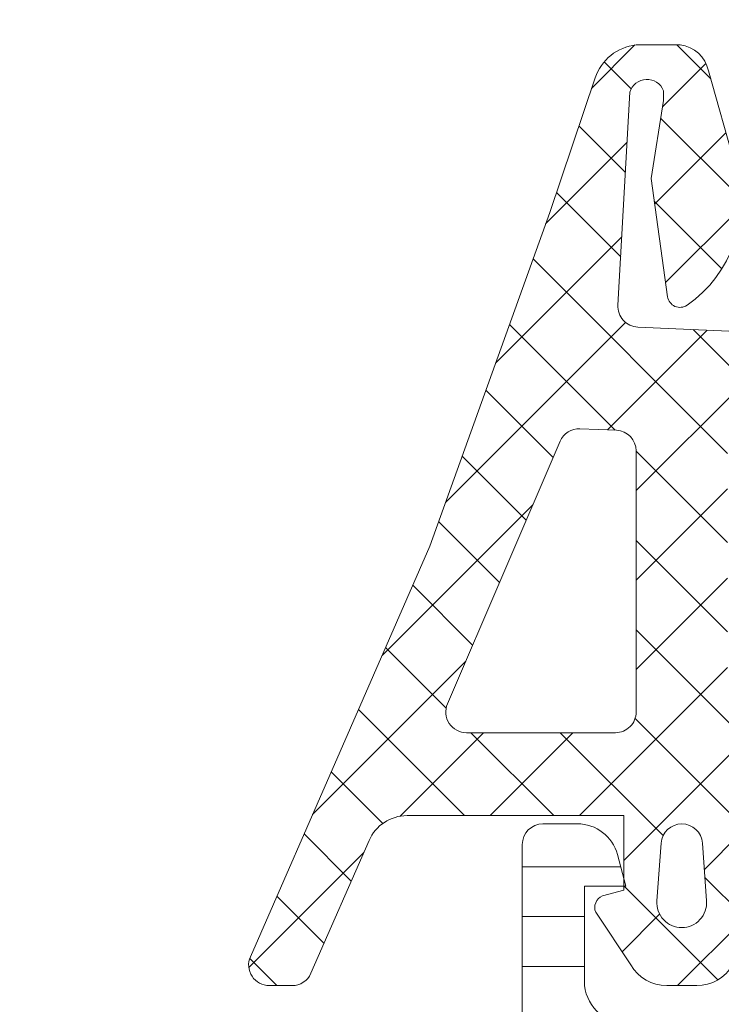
# Model space of a CAD drawing. Header units: millimetres. Extents: x 213386 to 459888, y 74252 to 208052.
# Tile 180 of 256: x 373054 to 373071, y 186068 to 186092. Entities that reach past the tile are written whole.
import ezdxf

# ---------------------------------------------------------------- set-up
doc = ezdxf.new("R2010")
doc.units = ezdxf.units.MM
doc.layers.get('Defpoints').update_dxf_attribs({"color": 255, "lineweight": 0})
doc.layers.add('FASÁDA DETAILNÍ', color=255, linetype='Continuous', lineweight=0)
doc.layers.add('NOVA', color=255, linetype='Continuous', lineweight=0)
doc.styles.add('CS-ROMANS', font='romans.shx', dxfattribs={"width": 0.75, "oblique": 5})
doc.dimstyles.new('A_KÓTA_50', dxfattribs={"dimtxt": 110, "dimasz": 2, "dimexe": 100, "dimexo": 1500, "dimgap": 40, "dimtad": 1, "dimrnd": 1, "dimdsep": 46, "dimtxsty": 'CS-ROMANS', "dimblk": 'KOT_CARA20', "dimcen": 45, "dimse1": 1, "dimse2": 1, "dimclrd": 256, "dimclre": 256, "dimclrt": 256, "dimadec": 0, "dimazin": 0, "dimtfac": 1, "dimtix": 1, "dimtmove": 2, "dimatfit": 3, "dimldrblk": 'OBLIQUE', "dimfxl": 100, "dimtolj": 1, "dimarcsym": 0})
pattern_1 = [(135, (0, 0), (-1.077630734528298, -1.077630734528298), []), (225, (0, 0), (1.077630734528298, -1.077630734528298), [])]

# ---------------------------------------------------------------- blocks, each defined once
blk = doc.blocks.new('A$C29162560')
at = {"layer": 'FASÁDA DETAILNÍ'}
h = blk.add_hatch(dxfattribs=at)
h.set_pattern_fill('ANSI31', color=256, scale=0.468, angle=45, style=0)
h.set_pattern_definition([(90, (0, 0), (-1.4859, 3.33066907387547e-16), [])])
edge = h.paths.add_edge_path(flags=16)
edge.add_line((-902.7296038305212, -15831.84819041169), (-904.0129658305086, -15834.07090041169))
edge.add_ellipse((-902.2812408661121, -15835.0707727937), major_axis=(-1.999654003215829, 0), ratio=1, start_angle=-30.00150144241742, end_angle=29.99995422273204)
edge.add_line((-904.0129928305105, -15836.07059841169), (-903.3608648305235, -15837.2001164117))
edge.add_ellipse((-900.7627846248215, -15835.70011328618), major_axis=(-3.000005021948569, 0), ratio=1, start_angle=30.00001355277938, end_angle=73.99994528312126)
edge.add_line((-901.5897008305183, -15838.58390241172), (-897.9186788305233, -15839.63655041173))
edge.add_ellipse((-897.7808600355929, -15839.15591938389), major_axis=(-0.500000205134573, 0), ratio=1, start_angle=73.99999279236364, end_angle=180.000798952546)
edge.add_line((-897.2808598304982, -15839.15591241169), (-897.2809698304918, -15831.59815941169))
edge.add_ellipse((-897.780969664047, -15831.59816924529), major_axis=(-0.4999998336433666, 0), ratio=1, start_angle=180.0011268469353, end_angle=270.0008212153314)
edge.add_line((-897.780976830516, -15831.09816941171), (-901.430625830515, -15831.0982254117))
edge.add_ellipse((-901.4305863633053, -15832.59822466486), major_axis=(-1.49999925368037, 0), ratio=1, start_angle=270.0015075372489, end_angle=329.9984727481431)
edge = h.paths.add_edge_path(flags=16)
edge.add_line((-895.6809678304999, -15831.5981414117), (-895.6808408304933, -15839.90147141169))
edge.add_ellipse((-895.1808405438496, -15839.90146315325), major_axis=(-0.5000002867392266, 0), ratio=1, start_angle=0.0009463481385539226, end_angle=74.00005606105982)
edge.add_line((-895.3186588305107, -15840.3820944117), (-889.3658968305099, -15842.0890214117))
edge.add_ellipse((-889.2280778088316, -15841.60839068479), major_axis=(-0.4999999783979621, 0), ratio=1, start_angle=73.99995831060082, end_angle=180.0009480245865)
edge.add_line((-888.7280778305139, -15841.60838241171), (-888.7282478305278, -15831.59802841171))
edge.add_ellipse((-889.2282480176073, -15831.59804059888), major_axis=(-0.5000001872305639, 0), ratio=1, start_angle=180.0013965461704, end_angle=270.0008952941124)
edge.add_line((-889.2282558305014, -15831.09804041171), (-895.1809758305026, -15831.0981304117))
edge.add_ellipse((-895.1809675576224, -15831.59813068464), major_axis=(-0.5000002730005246, 0), ratio=1, start_angle=-89.99905199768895, end_angle=0.001229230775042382)
edge = h.paths.add_edge_path(flags=16)
edge.add_line((-881.3639438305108, -15842.14717741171), (-879.5300548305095, -15838.9707874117))
edge.add_ellipse((-882.1281345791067, -15837.47078755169), major_axis=(-3.000002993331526, 0), ratio=1, start_angle=150.0000360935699, end_angle=210.001491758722)
edge.add_line((-879.530094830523, -15835.9707184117), (-881.9105898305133, -15831.8478354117))
edge.add_ellipse((-883.2096081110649, -15832.59787107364), major_axis=(-1.500000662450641, 0), ratio=1, start_angle=210.001558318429, end_angle=270.0015171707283)
edge.add_line((-883.2096478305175, -15831.0978704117), (-886.6282618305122, -15831.09796141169))
edge.add_ellipse((-886.628248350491, -15831.5979608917), major_axis=(-0.4999994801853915, 0), ratio=1, start_angle=-89.99845530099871, end_angle=0.001434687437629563)
edge.add_line((-887.128247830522, -15831.5979734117), (-887.1280668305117, -15841.89728841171))
edge.add_ellipse((-886.128066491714, -15841.8972700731), major_axis=(-1.000000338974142, 0), ratio=1, start_angle=0.001050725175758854, end_angle=90.00152757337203)
edge.add_line((-886.1280398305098, -15842.89727041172), (-882.6629418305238, -15842.89717741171))
edge.add_ellipse((-882.6629820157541, -15841.39717727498), major_axis=(-1.500000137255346, 0), ratio=1, start_angle=90.00153496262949, end_angle=149.9999969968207)
edge = h.paths.add_edge_path()
edge.add_line((-879.5161378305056, -15844.4970454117), (-886.069200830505, -15844.4972674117))
edge.add_arc((-886.0693676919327, -15839.49726971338), 4.999997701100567, 253.9999762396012, 270.00191209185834, ccw=False)
edge.add_line((-887.4475558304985, -15844.3035754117), (-902.3339738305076, -15840.03496441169))
edge.add_arc((-902.4717923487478, -15840.51559476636), 0.4999994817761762, 74.0000020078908, 180.0000739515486)
edge.add_line((-902.971791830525, -15840.51559541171), (-902.971791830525, -15844.3989694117))
edge.add_arc((-903.971791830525, -15844.39898941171), 1.0000000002, -179.9988540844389, 0.0011459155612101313, ccw=False)
edge.add_line((-904.971791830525, -15844.39900941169), (-904.9719798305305, -15839.70067341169))
edge.add_line((-904.9719798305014, -15839.70067341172), (-905.1280318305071, -15839.70067341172))
edge.add_arc((-905.1280324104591, -15839.40067341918), 0.2999999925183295, 201.9738458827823, 270.0001107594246, ccw=False)
edge.add_line((-905.4062388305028, -15839.51292841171), (-906.3794258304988, -15837.10102641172))
edge.add_arc((-906.5648970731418, -15837.17586301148), 0.2000002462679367, 21.97379771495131, 114.1409822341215)
edge.add_line((-906.6466938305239, -15836.99335441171), (-908.2453788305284, -15837.70985441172))
edge.add_arc((-908.5521170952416, -15837.02544865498), 0.7499997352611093, 179.999981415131, 294.14105846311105, ccw=False)
edge.add_line((-909.3021168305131, -15837.0254484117), (-909.3021168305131, -15831.9178994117))
edge.add_arc((-908.702116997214, -15831.91789954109), 0.5999998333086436, 59.85707513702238, 179.9999876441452, ccw=False)
edge.add_line((-908.4008218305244, -15831.3990344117), (-906.2288648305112, -15832.66025041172))
edge.add_arc((-906.0782165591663, -15832.40081776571), 0.3000003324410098, 239.8569693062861, 343.9999309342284)
edge.add_line((-905.7898378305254, -15832.48350941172), (-905.3555708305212, -15830.96903741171))
edge.add_line((-905.3555708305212, -15830.96903741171), (-904.5930228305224, -15829.6482654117))
edge.add_arc((-904.3332156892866, -15829.79826615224), 0.2999999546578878, 87.5366952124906, 149.9998316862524, ccw=False)
edge.add_line((-904.3203218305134, -15829.4985434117), (-880.3306678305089, -15829.4985434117))
edge.add_arc((-880.3107131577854, -15829.79787913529), 0.3000001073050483, 30.000147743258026, 93.81387623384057, ccw=False)
edge.add_line((-880.0509058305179, -15829.64787841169), (-879.2883378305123, -15830.96868441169))
edge.add_line((-879.2883378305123, -15830.96868441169), (-878.8540708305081, -15832.4831554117))
edge.add_arc((-878.565691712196, -15832.40046426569), 0.3000005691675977, 195.9999567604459, 300.1429183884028)
edge.add_line((-878.4150438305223, -15832.65989741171), (-876.2430878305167, -15831.39868141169))
edge.add_arc((-875.9417921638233, -15831.91754682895), 0.6000003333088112, 3.984309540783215e-05, 120.14295234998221, ccw=False)
edge.add_line((-875.3417918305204, -15831.91754641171), (-875.3417918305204, -15841.8211464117))
edge.add_arc((-876.0917918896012, -15841.82114715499), 0.7500000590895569, -114.14102026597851, 5.678219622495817e-05, ccw=False)
edge.add_line((-876.3985298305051, -15842.5055534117), (-877.9972148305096, -15841.78905341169))
edge.add_arc((-878.0790115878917, -15841.97156201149), 0.2000002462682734, 65.85901776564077, 158.026202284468)
edge.add_line((-878.2644828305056, -15841.8967254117), (-879.2379418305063, -15844.3093004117))
edge.add_arc((-879.5161476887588, -15844.19704625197), 0.2999991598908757, 270.0018827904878, 338.0262614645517, ccw=False)
h = blk.add_hatch(dxfattribs=at)
h.set_pattern_fill('ANSI37', color=256, scale=0.48, angle=90, style=0)
h.set_pattern_definition(pattern_1)
edge = h.paths.add_edge_path(flags=16)
edge.add_line((-906.219358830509, -15860.16438422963), (-906.1196148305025, -15861.55723822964))
edge.add_arc((-906.718081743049, -15861.60009572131), 0.5999995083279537, -90.00000835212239, 4.096080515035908, ccw=False)
edge.add_arc((-906.718081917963, -15861.60009572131), 0.5999995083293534, 175.9039194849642, 270.0000083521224, ccw=False)
edge.add_line((-907.3165488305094, -15861.55723822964), (-907.216804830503, -15860.16438422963))
edge.add_arc((-906.718081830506, -15860.20009870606), 0.5000001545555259, 4.096064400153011, 175.9039355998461, ccw=False)
edge = h.paths.add_edge_path(flags=16)
edge.add_arc((-908.3180784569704, -15857.00009060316), 0.4999996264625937, -90.00004280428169, 4.280419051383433e-05, ccw=False)
edge.add_line((-908.3180788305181, -15857.50009022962), (-911.9117638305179, -15857.50009022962))
edge.add_arc((-911.9117638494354, -15857.00008989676), 0.5000003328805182, 156.7819733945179, 270.0000021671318, ccw=False)
edge.add_line((-912.3712698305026, -15856.80297422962), (-909.6553918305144, -15850.47187222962))
edge.add_arc((-909.1958864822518, -15850.66898814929), 0.4999998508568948, 87.49988936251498, 156.7819182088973, ccw=False)
edge.add_line((-909.1740758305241, -15850.16946422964), (-908.2962688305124, -15850.20779022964))
edge.add_arc((-908.3180783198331, -15850.70731383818), 0.49999948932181, -4.4856929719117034e-05, 87.50002088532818, ccw=False)
edge.add_line((-907.8180788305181, -15850.70731422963), (-907.8180788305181, -15857.00009022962))
edge = h.paths.add_edge_path(flags=16)
edge.add_line((-882.7641598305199, -15851.59192822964), (-878.6154898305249, -15860.48878122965))
edge.add_arc((-879.0686435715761, -15860.70009036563), 0.4999998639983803, -90.00002967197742, 25.000007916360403, ccw=False)
edge.add_line((-879.0686438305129, -15861.20009022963), (-888.4180788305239, -15861.20009022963))
edge.add_arc((-888.4180792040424, -15860.70009060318), 0.4999996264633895, 179.9999571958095, 270.0000428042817, ccw=False)
edge.add_line((-888.9180788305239, -15860.70009022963), (-888.9180788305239, -15851.57616722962))
edge.add_arc((-888.4180787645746, -15851.57616739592), 0.5000000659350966, 87.49997275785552, 179.9999809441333, ccw=False)
edge.add_line((-888.3962688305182, -15851.07664322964), (-883.1955048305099, -15851.30371322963))
edge.add_arc((-883.2173145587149, -15851.80323863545), 0.500001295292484, 25.000091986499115, 87.50000252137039, ccw=False)
edge = h.paths.add_edge_path(flags=16)
edge.add_arc((-891.6180784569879, -15860.70009060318), 0.4999996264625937, -90.00004280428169, 4.280419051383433e-05, ccw=False)
edge.add_line((-891.6180788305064, -15861.20009022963), (-898.8180788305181, -15861.20009022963))
edge.add_arc((-898.8180792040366, -15860.70009060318), 0.4999996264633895, 179.9999571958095, 270.0000428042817, ccw=False)
edge.add_line((-899.3180788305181, -15860.70009022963), (-899.3180788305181, -15859.50009022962))
edge.add_arc((-901.3180773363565, -15859.50008873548), 1.999998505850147, 359.9999571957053, 450.0000428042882)
edge.add_line((-901.3180788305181, -15857.50009022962), (-905.1180788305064, -15857.50009022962))
edge.add_arc((-905.1180792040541, -15857.00009060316), 0.4999996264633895, 179.9999571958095, 270.0000428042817, ccw=False)
edge.add_line((-905.6180788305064, -15857.00009022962), (-905.6180788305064, -15850.84702922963))
edge.add_arc((-905.1180787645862, -15850.84702939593), 0.5000000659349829, 87.49997275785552, 179.9999809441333, ccw=False)
edge.add_line((-905.0962688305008, -15850.34750522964), (-899.5962688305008, -15850.58764022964))
edge.add_arc((-899.6180783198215, -15851.08716383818), 0.49999948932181, -4.4856929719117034e-05, 87.50002088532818, ccw=False)
edge.add_line((-899.1180788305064, -15851.08716422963), (-899.1180788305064, -15856.40009022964))
edge.add_arc((-898.0180788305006, -15856.40009022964), 1.100000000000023, 180, 360)
edge.add_line((-896.9180788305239, -15856.40009022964), (-896.9180788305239, -15851.22687922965))
edge.add_arc((-896.4180787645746, -15851.22687939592), 0.5000000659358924, 87.49997275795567, 179.9999809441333, ccw=False)
edge.add_line((-896.3962688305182, -15850.72735522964), (-891.5962688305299, -15850.93692822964))
edge.add_arc((-891.6180783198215, -15851.43645183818), 0.4999994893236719, -4.4856929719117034e-05, 87.50002088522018, ccw=False)
edge.add_line((-891.1180788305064, -15851.43645222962), (-891.1180788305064, -15860.70009022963))
edge = h.paths.add_edge_path()
edge.add_line((-876.4050258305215, -15859.31363322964), (-880.502874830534, -15850.52576722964))
edge.add_ellipse((-883.2218001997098, -15851.79362472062), major_axis=(-3.000002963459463, 0), ratio=1, start_angle=205.0000306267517, end_angle=267.4999411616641)
edge.add_line((-883.0909388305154, -15848.79647722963), (-883.7398888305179, -15848.76814322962))
edge.add_ellipse((-883.7180793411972, -15848.26861962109), major_axis=(-0.49999948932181, 0), ratio=1, start_angle=-4.4856929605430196e-05, end_angle=87.50002088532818, ccw=False)
edge.add_line((-884.2180788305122, -15848.26861922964), (-884.2180788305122, -15847.30009022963))
edge.add_ellipse((-884.3180787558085, -15847.30009015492), major_axis=(-0.09999992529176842, 0), ratio=1, start_angle=179.9999571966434, end_angle=270.0000428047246)
edge.add_line((-884.3180788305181, -15847.20009022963), (-884.9180788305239, -15847.20009022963))
edge.add_ellipse((-884.9180789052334, -15847.30009015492), major_axis=(-0.09999992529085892, 0), ratio=1, start_angle=-90.00004280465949, end_angle=4.280439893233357e-05)
edge.add_line((-885.0180788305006, -15847.30009022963), (-885.0180788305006, -15848.20312822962))
edge.add_ellipse((-885.5180788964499, -15848.20312806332), major_axis=(-0.5000000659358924, 0), ratio=1, start_angle=87.49997275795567, end_angle=179.9999809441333, ccw=False)
edge.add_line((-885.5398888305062, -15848.70265222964), (-894.4401828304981, -15848.30881422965))
edge.add_ellipse((-894.4180787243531, -15847.80930295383), major_axis=(-0.5000001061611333, 0), ratio=1, start_angle=-8.298715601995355e-05, end_angle=87.46623077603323, ccw=False)
edge.add_line((-894.9180788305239, -15847.80930222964), (-894.9180788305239, -15847.20009022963))
edge.add_ellipse((-895.0180787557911, -15847.20009015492), major_axis=(-0.09999992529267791, 0), ratio=1, start_angle=179.9999571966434, end_angle=270.0000428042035)
edge.add_line((-895.0180788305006, -15847.10009022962), (-895.6180788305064, -15847.10009022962))
edge.add_ellipse((-895.618078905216, -15847.20009015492), major_axis=(-0.0999999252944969, 0), ratio=1, start_angle=-90.00004280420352, end_angle=4.280335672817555e-05)
edge.add_line((-895.7180788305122, -15847.20009022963), (-895.7180788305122, -15847.72965222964))
edge.add_ellipse((-896.2180793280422, -15847.72965253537), major_axis=(-0.5000004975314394, 0), ratio=1, start_angle=87.46630200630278, end_angle=180.0000350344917, ccw=False)
edge.add_line((-896.2401828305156, -15848.22916422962), (-907.7804078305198, -15847.71850822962))
edge.add_ellipse((-907.7585982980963, -15847.21898362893), major_axis=(-0.5000004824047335, 0), ratio=1, start_angle=-3.2170573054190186, end_angle=87.50002091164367, ccw=False)
edge.add_line((-908.257810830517, -15847.19092422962), (-907.9692478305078, -15842.05718122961))
edge.add_ellipse((-907.5588298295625, -15842.17273665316), major_axis=(-0.4263754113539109, 0), ratio=1, start_angle=200.758972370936, end_angle=344.2751455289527, ccw=False)
edge.add_line((-907.1601348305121, -15842.02161322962), (-907.1613748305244, -15842.25421622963))
edge.add_line((-907.1613748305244, -15842.25421622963), (-907.4595128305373, -15844.13679522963))
edge.add_line((-907.4595128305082, -15844.13679522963), (-907.0590868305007, -15846.98608022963))
edge.add_ellipse((-906.7620062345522, -15846.94432962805), major_axis=(-0.2999999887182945, 0), ratio=1, start_angle=7.999744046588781, end_angle=124.5977463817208)
edge.add_ellipse((-908.2951196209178, -15844.72175854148), major_axis=(-3.000047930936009, 0), ratio=1, start_angle=124.597641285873, end_angle=198.0084245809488)
edge.add_line((-905.4420408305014, -15843.79427322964), (-906.0756168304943, -15841.53938222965))
edge.add_ellipse((-906.8508293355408, -15841.70031177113), major_axis=(-0.7917403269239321, 0), ratio=1, start_angle=191.7276897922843, end_angle=263.2016537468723)
edge.add_line((-906.7571068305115, -15840.91413822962), (-907.8153168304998, -15840.91291722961))
edge.add_ellipse((-907.6861925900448, -15842.0920034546), major_axis=(-1.186135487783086, 0), ratio=1, start_angle=276.2496781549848, end_angle=341.3444235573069)
edge.add_line((-908.8100068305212, -15841.71258422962), (-909.9043398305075, -15844.95392422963))
edge.add_line((-909.9043398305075, -15844.95392422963), (-912.7941178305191, -15853.00371922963))
edge.add_line((-912.7941178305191, -15853.00371922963), (-917.1269268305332, -15862.90159622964))
edge.add_ellipse((-916.6679178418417, -15863.09986629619), major_axis=(-0.5000002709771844, 0), ratio=1, start_angle=-23.36204948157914, end_angle=89.93342362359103)
edge.add_line((-916.6684988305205, -15863.59986622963), (-916.1217978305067, -15863.60050122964))
edge.add_ellipse((-916.1212175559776, -15863.10050112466), major_axis=(-0.5000004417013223, 0), ratio=1, start_angle=89.93350548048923, end_angle=156.0791754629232)
edge.add_line((-915.6641638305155, -15863.30323822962), (-914.2624078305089, -15860.09923522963))
edge.add_ellipse((-913.3462667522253, -15860.5000895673), major_axis=(-0.9999993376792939, 0), ratio=1, start_angle=269.99994718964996, end_angle=336.36838527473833, ccw=False)
edge.add_line((-913.346265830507, -15859.50009022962), (-908.1183238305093, -15859.50009022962))
edge.add_line((-908.1183238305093, -15859.50009022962), (-908.118314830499, -15861.29956922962))
edge.add_line((-908.118314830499, -15861.29956922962), (-908.6331158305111, -15861.43751122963))
edge.add_ellipse((-908.5183505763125, -15861.71466525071), major_axis=(-0.2999756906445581, 0), ratio=1, start_angle=-67.50629973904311, end_angle=22.50356669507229)
edge.add_line((-908.7954848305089, -15861.82947822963), (-907.9463178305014, -15863.09960522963))
edge.add_ellipse((-907.0804536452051, -15862.59988445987), major_axis=(-0.9997207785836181, 0), ratio=1, start_angle=29.99076069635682, end_angle=90.00761184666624)
edge.add_line((-907.0803208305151, -15863.59960522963), (-906.3559598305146, -15863.59957422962))
edge.add_ellipse((-906.3561678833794, -15862.59983639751), major_axis=(-0.9997378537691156, 0), ratio=1, start_angle=90.01192367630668, end_angle=150.0086750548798)
edge.add_line((-905.4902938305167, -15863.09957422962), (-904.6411268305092, -15861.82947822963))
edge.add_ellipse((-904.9182743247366, -15861.7146663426), major_axis=(-0.2999875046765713, 0), ratio=1, start_angle=157.4975938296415, end_angle=247.5013961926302)
edge.add_line((-904.8034808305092, -15861.43751122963), (-905.3182968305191, -15861.29953922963))
edge.add_line((-905.3182968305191, -15861.29953922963), (-905.3183048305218, -15859.50009022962))
edge.add_line((-905.3183048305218, -15859.50009022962), (-902.1180778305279, -15859.50009022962))
edge.add_ellipse((-902.1180776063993, -15859.8000900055), major_axis=(-0.2999997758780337, 0), ratio=1, start_angle=179.9999571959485, end_angle=270.00004280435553, ccw=False)
edge.add_line((-901.8180778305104, -15859.80009022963), (-901.8180778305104, -15863.10008622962))
edge.add_ellipse((-901.3180782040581, -15863.10008660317), major_axis=(-0.4999996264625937, 0), ratio=1, start_angle=-4.280419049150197e-05, end_angle=90.00004280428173)
edge.add_line((-901.3180778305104, -15863.60008622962), (-874.420455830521, -15863.60008622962))
edge.add_line((-874.420455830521, -15863.60008622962), (-873.5253378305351, -15862.04969422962))
edge.add_ellipse((-873.9583503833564, -15861.79969414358), major_axis=(-0.4999999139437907, 0), ratio=1, start_angle=149.999982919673, end_angle=269.9999366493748)
edge.add_line((-873.9583498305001, -15861.29969422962), (-873.9583498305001, -15859.60232322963))
edge.add_line((-873.9583498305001, -15859.60232322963), (-875.9518718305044, -15859.60232322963))
edge.add_ellipse((-875.9518721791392, -15859.10232297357), major_axis=(-0.500000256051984, 0), ratio=1, start_angle=25.000128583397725, end_angle=90.00003995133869, ccw=False)
h = blk.add_hatch(dxfattribs=at)
h.set_pattern_fill('ANSI37', color=256, scale=0.48, angle=90, style=0)
h.set_pattern_definition(pattern_1)
edge = h.paths.add_edge_path(flags=16)
edge.add_line((-906.219358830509, -15860.16438441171), (-906.1196148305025, -15861.55723841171))
edge.add_arc((-906.718081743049, -15861.60009590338), 0.5999995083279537, -90.00000835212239, 4.096080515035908, ccw=False)
edge.add_arc((-906.718081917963, -15861.60009590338), 0.5999995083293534, 175.9039194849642, 270.0000083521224, ccw=False)
edge.add_line((-907.3165488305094, -15861.55723841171), (-907.216804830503, -15860.16438441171))
edge.add_arc((-906.718081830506, -15860.20009888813), 0.5000001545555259, 4.096064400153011, 175.9039355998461, ccw=False)
edge = h.paths.add_edge_path(flags=16)
edge.add_arc((-908.3180784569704, -15857.00009078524), 0.4999996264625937, -90.00004280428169, 4.280419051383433e-05, ccw=False)
edge.add_line((-908.3180788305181, -15857.50009041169), (-911.9117638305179, -15857.50009041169))
edge.add_arc((-911.9117638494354, -15857.00009007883), 0.5000003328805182, 156.7819733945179, 270.0000021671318, ccw=False)
edge.add_line((-912.3712698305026, -15856.80297441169), (-909.6553918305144, -15850.4718724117))
edge.add_arc((-909.1958864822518, -15850.66898833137), 0.4999998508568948, 87.49988936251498, 156.7819182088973, ccw=False)
edge.add_line((-909.1740758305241, -15850.16946441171), (-908.2962688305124, -15850.20779041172))
edge.add_arc((-908.3180783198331, -15850.70731402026), 0.49999948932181, -4.4856929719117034e-05, 87.50002088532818, ccw=False)
edge.add_line((-907.8180788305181, -15850.7073144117), (-907.8180788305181, -15857.00009041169))
edge = h.paths.add_edge_path(flags=16)
edge.add_line((-882.7641598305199, -15851.59192841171), (-878.6154898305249, -15860.48878141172))
edge.add_arc((-879.0686435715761, -15860.7000905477), 0.4999998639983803, -90.00002967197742, 25.000007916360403, ccw=False)
edge.add_line((-879.0686438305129, -15861.2000904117), (-888.4180788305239, -15861.2000904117))
edge.add_arc((-888.4180792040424, -15860.70009078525), 0.4999996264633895, 179.9999571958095, 270.0000428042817, ccw=False)
edge.add_line((-888.9180788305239, -15860.7000904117), (-888.9180788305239, -15851.57616741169))
edge.add_arc((-888.4180787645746, -15851.57616757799), 0.5000000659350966, 87.49997275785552, 179.9999809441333, ccw=False)
edge.add_line((-888.3962688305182, -15851.07664341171), (-883.1955048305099, -15851.3037134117))
edge.add_arc((-883.2173145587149, -15851.80323881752), 0.500001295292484, 25.000091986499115, 87.50000252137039, ccw=False)
edge = h.paths.add_edge_path(flags=16)
edge.add_arc((-891.6180784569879, -15860.70009078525), 0.4999996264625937, -90.00004280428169, 4.280419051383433e-05, ccw=False)
edge.add_line((-891.6180788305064, -15861.2000904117), (-898.8180788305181, -15861.2000904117))
edge.add_arc((-898.8180792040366, -15860.70009078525), 0.4999996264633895, 179.9999571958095, 270.0000428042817, ccw=False)
edge.add_line((-899.3180788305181, -15860.7000904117), (-899.3180788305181, -15859.50009041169))
edge.add_arc((-901.3180773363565, -15859.50008891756), 1.999998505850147, 359.9999571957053, 450.0000428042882)
edge.add_line((-901.3180788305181, -15857.50009041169), (-905.1180788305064, -15857.50009041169))
edge.add_arc((-905.1180792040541, -15857.00009078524), 0.4999996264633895, 179.9999571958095, 270.0000428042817, ccw=False)
edge.add_line((-905.6180788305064, -15857.00009041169), (-905.6180788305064, -15850.8470294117))
edge.add_arc((-905.1180787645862, -15850.847029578), 0.5000000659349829, 87.49997275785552, 179.9999809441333, ccw=False)
edge.add_line((-905.0962688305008, -15850.34750541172), (-899.5962688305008, -15850.58764041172))
edge.add_arc((-899.6180783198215, -15851.08716402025), 0.49999948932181, -4.4856929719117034e-05, 87.50002088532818, ccw=False)
edge.add_line((-899.1180788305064, -15851.0871644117), (-899.1180788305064, -15856.40009041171))
edge.add_arc((-898.0180788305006, -15856.40009041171), 1.100000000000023, 180, 360)
edge.add_line((-896.9180788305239, -15856.40009041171), (-896.9180788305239, -15851.22687941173))
edge.add_arc((-896.4180787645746, -15851.226879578), 0.5000000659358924, 87.49997275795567, 179.9999809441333, ccw=False)
edge.add_line((-896.3962688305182, -15850.72735541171), (-891.5962688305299, -15850.93692841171))
edge.add_arc((-891.6180783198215, -15851.43645202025), 0.4999994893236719, -4.4856929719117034e-05, 87.50002088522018, ccw=False)
edge.add_line((-891.1180788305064, -15851.4364524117), (-891.1180788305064, -15860.7000904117))
edge = h.paths.add_edge_path()
edge.add_line((-876.4050258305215, -15859.31363341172), (-880.502874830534, -15850.52576741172))
edge.add_ellipse((-883.2218001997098, -15851.7936249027), major_axis=(-3.000002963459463, 0), ratio=1, start_angle=205.0000306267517, end_angle=267.4999411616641)
edge.add_line((-883.0909388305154, -15848.7964774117), (-883.7398888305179, -15848.7681434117))
edge.add_ellipse((-883.7180793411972, -15848.26861980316), major_axis=(-0.49999948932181, 0), ratio=1, start_angle=-4.4856929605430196e-05, end_angle=87.50002088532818, ccw=False)
edge.add_line((-884.2180788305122, -15848.26861941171), (-884.2180788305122, -15847.30009041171))
edge.add_ellipse((-884.3180787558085, -15847.300090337), major_axis=(-0.09999992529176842, 0), ratio=1, start_angle=179.9999571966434, end_angle=270.0000428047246)
edge.add_line((-884.3180788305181, -15847.2000904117), (-884.9180788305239, -15847.2000904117))
edge.add_ellipse((-884.9180789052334, -15847.300090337), major_axis=(-0.09999992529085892, 0), ratio=1, start_angle=-90.00004280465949, end_angle=4.280439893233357e-05)
edge.add_line((-885.0180788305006, -15847.30009041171), (-885.0180788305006, -15848.2031284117))
edge.add_ellipse((-885.5180788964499, -15848.2031282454), major_axis=(-0.5000000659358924, 0), ratio=1, start_angle=87.49997275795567, end_angle=179.9999809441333, ccw=False)
edge.add_line((-885.5398888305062, -15848.70265241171), (-894.4401828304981, -15848.30881441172))
edge.add_ellipse((-894.4180787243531, -15847.8093031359), major_axis=(-0.5000001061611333, 0), ratio=1, start_angle=-8.298715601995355e-05, end_angle=87.46623077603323, ccw=False)
edge.add_line((-894.9180788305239, -15847.80930241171), (-894.9180788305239, -15847.2000904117))
edge.add_ellipse((-895.0180787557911, -15847.20009033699), major_axis=(-0.09999992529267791, 0), ratio=1, start_angle=179.9999571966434, end_angle=270.0000428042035)
edge.add_line((-895.0180788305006, -15847.1000904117), (-895.6180788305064, -15847.1000904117))
edge.add_ellipse((-895.618078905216, -15847.20009033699), major_axis=(-0.0999999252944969, 0), ratio=1, start_angle=-90.00004280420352, end_angle=4.280335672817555e-05)
edge.add_line((-895.7180788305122, -15847.2000904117), (-895.7180788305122, -15847.72965241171))
edge.add_ellipse((-896.2180793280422, -15847.72965271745), major_axis=(-0.5000004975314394, 0), ratio=1, start_angle=87.46630200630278, end_angle=180.0000350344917, ccw=False)
edge.add_line((-896.2401828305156, -15848.22916441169), (-907.7804078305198, -15847.71850841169))
edge.add_ellipse((-907.7585982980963, -15847.21898381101), major_axis=(-0.5000004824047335, 0), ratio=1, start_angle=-3.2170573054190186, end_angle=87.50002091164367, ccw=False)
edge.add_line((-908.257810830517, -15847.1909244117), (-907.9692478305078, -15842.05718141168))
edge.add_ellipse((-907.5588298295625, -15842.17273683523), major_axis=(-0.4263754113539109, 0), ratio=1, start_angle=200.758972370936, end_angle=344.2751455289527, ccw=False)
edge.add_line((-907.1601348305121, -15842.02161341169), (-907.1613748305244, -15842.2542164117))
edge.add_line((-907.1613748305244, -15842.2542164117), (-907.4595128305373, -15844.1367954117))
edge.add_line((-907.4595128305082, -15844.1367954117), (-907.0590868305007, -15846.98608041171))
edge.add_ellipse((-906.7620062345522, -15846.94432981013), major_axis=(-0.2999999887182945, 0), ratio=1, start_angle=7.999744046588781, end_angle=124.5977463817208)
edge.add_ellipse((-908.2951196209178, -15844.72175872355), major_axis=(-3.000047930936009, 0), ratio=1, start_angle=124.597641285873, end_angle=198.0084245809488)
edge.add_line((-905.4420408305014, -15843.79427341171), (-906.0756168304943, -15841.53938241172))
edge.add_ellipse((-906.8508293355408, -15841.7003119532), major_axis=(-0.7917403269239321, 0), ratio=1, start_angle=191.7276897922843, end_angle=263.2016537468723)
edge.add_line((-906.7571068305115, -15840.9141384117), (-907.8153168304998, -15840.91291741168))
edge.add_ellipse((-907.6861925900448, -15842.09200363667), major_axis=(-1.186135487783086, 0), ratio=1, start_angle=276.2496781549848, end_angle=341.3444235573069)
edge.add_line((-908.8100068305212, -15841.7125844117), (-909.9043398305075, -15844.9539244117))
edge.add_line((-909.9043398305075, -15844.9539244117), (-912.7941178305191, -15853.0037194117))
edge.add_line((-912.7941178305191, -15853.0037194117), (-917.1269268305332, -15862.90159641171))
edge.add_ellipse((-916.6679178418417, -15863.09986647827), major_axis=(-0.5000002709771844, 0), ratio=1, start_angle=-23.36204948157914, end_angle=89.93342362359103)
edge.add_line((-916.6684988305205, -15863.59986641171), (-916.1217978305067, -15863.60050141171))
edge.add_ellipse((-916.1212175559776, -15863.10050130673), major_axis=(-0.5000004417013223, 0), ratio=1, start_angle=89.93350548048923, end_angle=156.0791754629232)
edge.add_line((-915.6641638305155, -15863.3032384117), (-914.2624078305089, -15860.0992354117))
edge.add_ellipse((-913.3462667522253, -15860.50008974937), major_axis=(-0.9999993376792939, 0), ratio=1, start_angle=269.99994718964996, end_angle=336.36838527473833, ccw=False)
edge.add_line((-913.346265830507, -15859.50009041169), (-908.1183238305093, -15859.50009041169))
edge.add_line((-908.1183238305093, -15859.50009041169), (-908.118314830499, -15861.2995694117))
edge.add_line((-908.118314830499, -15861.2995694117), (-908.6331158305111, -15861.4375114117))
edge.add_ellipse((-908.5183505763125, -15861.71466543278), major_axis=(-0.2999756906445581, 0), ratio=1, start_angle=-67.50629973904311, end_angle=22.50356669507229)
edge.add_line((-908.7954848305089, -15861.8294784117), (-907.9463178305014, -15863.0996054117))
edge.add_ellipse((-907.0804536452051, -15862.59988464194), major_axis=(-0.9997207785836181, 0), ratio=1, start_angle=29.99076069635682, end_angle=90.00761184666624)
edge.add_line((-907.0803208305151, -15863.5996054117), (-906.3559598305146, -15863.5995744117))
edge.add_ellipse((-906.3561678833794, -15862.59983657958), major_axis=(-0.9997378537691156, 0), ratio=1, start_angle=90.01192367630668, end_angle=150.0086750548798)
edge.add_line((-905.4902938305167, -15863.0995744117), (-904.6411268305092, -15861.8294784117))
edge.add_ellipse((-904.9182743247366, -15861.71466652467), major_axis=(-0.2999875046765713, 0), ratio=1, start_angle=157.4975938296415, end_angle=247.5013961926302)
edge.add_line((-904.8034808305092, -15861.4375114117), (-905.3182968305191, -15861.2995394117))
edge.add_line((-905.3182968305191, -15861.2995394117), (-905.3183048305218, -15859.50009041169))
edge.add_line((-905.3183048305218, -15859.50009041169), (-902.1180778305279, -15859.50009041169))
edge.add_ellipse((-902.1180776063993, -15859.80009018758), major_axis=(-0.2999997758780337, 0), ratio=1, start_angle=179.9999571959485, end_angle=270.00004280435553, ccw=False)
edge.add_line((-901.8180778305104, -15859.80009041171), (-901.8180778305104, -15863.10008641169))
edge.add_ellipse((-901.3180782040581, -15863.10008678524), major_axis=(-0.4999996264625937, 0), ratio=1, start_angle=-4.280419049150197e-05, end_angle=90.00004280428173)
edge.add_line((-901.3180778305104, -15863.60008641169), (-874.420455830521, -15863.60008641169))
edge.add_line((-874.420455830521, -15863.60008641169), (-873.5253378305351, -15862.04969441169))
edge.add_ellipse((-873.9583503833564, -15861.79969432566), major_axis=(-0.4999999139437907, 0), ratio=1, start_angle=149.999982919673, end_angle=269.9999366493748)
edge.add_line((-873.9583498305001, -15861.29969441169), (-873.9583498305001, -15859.6023234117))
edge.add_line((-873.9583498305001, -15859.6023234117), (-875.9518718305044, -15859.6023234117))
edge.add_ellipse((-875.9518721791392, -15859.10232315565), major_axis=(-0.500000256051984, 0), ratio=1, start_angle=25.000128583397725, end_angle=90.00003995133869, ccw=False)
h = blk.add_hatch(dxfattribs=at)
h.set_pattern_fill('LINIE', color=256, scale=1.2, angle=-1.272221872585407e-14, style=0)
h.set_pattern_definition([(360, (-915.9426948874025, -15883.78305234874), (2.939128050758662e-16, 1.2), [])])
edge = h.paths.add_edge_path()
edge.add_arc((-912.4079985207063, -15865.8092798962), 0.3000000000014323, 269.9979247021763, 359.9979247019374)
edge.add_line((-912.1079985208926, -15865.80929076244), (-912.1079698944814, -15864.99895942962))
edge.add_arc((-911.6079725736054, -15864.998974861), 0.4999973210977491, 89.99761772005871, 179.9982316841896, ccw=False)
edge.add_line((-911.6079517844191, -15864.49897754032), (-910.7668795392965, -15864.49765699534))
edge.add_arc((-910.7668795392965, -15864.29765699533), 0.2000000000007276, 269.9999999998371, 359.9999999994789)
edge.add_line((-910.5668795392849, -15864.29765699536), (-910.5668795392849, -15860.19765699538))
edge.add_arc((-910.0668795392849, -15860.19765699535), 0.5, 90, 180, ccw=False)
edge.add_line((-910.0668795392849, -15859.69765699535), (-909.2361303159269, -15859.69765699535))
edge.add_arc((-909.2361303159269, -15860.69765699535), 1, 15.000000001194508, 90.00000000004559, ccw=False)
edge.add_line((-908.2702044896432, -15860.43883795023), (-908.0668795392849, -15861.19765699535))
edge.add_line((-908.0668795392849, -15861.19765699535), (-909.0668795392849, -15861.19765699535))
edge.add_line((-909.0668795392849, -15861.19765699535), (-909.0668795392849, -15863.49765699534))
edge.add_arc((-908.0627530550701, -15863.49594774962), 1.004127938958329, 180.0975300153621, 269.7659122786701)
edge.add_line((-908.0668555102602, -15864.50006730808), (-905.0669771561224, -15864.50006730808))
edge.add_arc((-905.0710055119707, -15863.49594796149), 1.004127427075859, 270.2298596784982, 359.9024820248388)
edge.add_line((-904.0668795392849, -15863.49765699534), (-904.0668795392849, -15861.19765699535))
edge.add_line((-904.0668795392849, -15861.19765699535), (-905.0668795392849, -15861.19765699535))
edge.add_line((-905.0668795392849, -15861.19765699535), (-904.8635545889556, -15860.43883795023))
edge.add_arc((-903.897628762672, -15860.69765699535), 0.999999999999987, 90, 164.9999999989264, ccw=False)
edge.add_line((-903.897628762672, -15859.69765699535), (-903.0668795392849, -15859.69765699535))
edge.add_arc((-903.0668795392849, -15860.19765699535), 0.5, 0, 90, ccw=False)
edge.add_line((-902.5668795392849, -15860.19765699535), (-902.5668795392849, -15864.29765699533))
edge.add_arc((-902.3627064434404, -15864.29592844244), 0.2041804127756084, 180.4850610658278, 268.8441310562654)
edge.add_line((-902.3668252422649, -15864.50006730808), (-876.5254584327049, -15864.50009022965))
edge.add_arc((-876.5254738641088, -15865.00008755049), 0.4999973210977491, -0.002382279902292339, 89.9982316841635, ccw=False)
edge.add_line((-876.0254765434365, -15865.00010833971), (-876.0255051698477, -15865.81043967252))
edge.add_arc((-875.7255051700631, -15865.81045053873), 0.2999999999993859, 179.9979247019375, 269.9979247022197)
edge.add_line((-875.7255160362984, -15866.11045053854), (-873.3255176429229, -15866.11020551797))
edge.add_arc((-873.3255331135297, -15866.61020149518), 0.4999959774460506, -0.0023777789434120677, 89.9982271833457, ccw=False)
edge.add_line((-872.825537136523, -15866.61022224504), (-872.825663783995, -15870.08676374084))
edge.add_arc((-873.8154767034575, -15869.94441723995), 0.9999960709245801, 237.2709086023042, 351.81631665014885, ccw=False)
edge.add_line((-874.35614209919, -15870.78565030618), (-876.6397511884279, -15869.46709787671))
edge.add_arc((-876.8897668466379, -15869.90010153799), 0.5000000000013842, 59.99792810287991, 89.99786479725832)
edge.add_line((-876.8897482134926, -15869.40010153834), (-911.2440169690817, -15869.39901522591))
edge.add_arc((-911.2440345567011, -15869.89901522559), 0.5000000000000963, 89.99798460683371, 119.9979213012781)
edge.add_line((-911.4940188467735, -15869.46599345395), (-913.7777234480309, -15870.78438045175))
edge.add_arc((-914.3183279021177, -15869.94310822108), 0.999996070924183, 188.1795327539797, 302.7249408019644, ccw=False)
edge.add_line((-915.3081511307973, -15870.08538301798), (-915.3080244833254, -15866.60884152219))
edge.add_arc((-914.8080285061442, -15866.6088569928), 0.4999959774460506, 89.99762222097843, 179.9982271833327, ccw=False)
edge.add_line((-914.8080077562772, -15866.10886101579), (-912.4080093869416, -15866.10927989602))
edge = h.paths.add_edge_path(flags=16)
edge.add_line((-888.2168857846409, -15866.29955550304), (-888.2168857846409, -15867.59954960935))
edge.add_arc((-887.7168894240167, -15867.59955324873), 0.4999963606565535, 179.9995829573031, 270.0004170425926)
edge.add_line((-887.7168857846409, -15868.09954960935), (-878.8668918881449, -15868.09954960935))
edge.add_arc((-878.8668882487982, -15867.5995532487), 0.4999963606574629, 269.9995829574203, 360.0004170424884)
edge.add_line((-878.366891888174, -15867.59954960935), (-878.366891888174, -15866.29955550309))
edge.add_arc((-878.8668918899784, -15866.2995389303), 0.5000000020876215, 359.9981008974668, 449.9999997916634)
edge.add_line((-878.8668918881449, -15865.7995389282), (-887.7168857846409, -15865.7995389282))
edge.add_arc((-887.7168857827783, -15866.29953893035), 0.5000000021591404, 90.00000021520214, 180.0018990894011)
edge = h.paths.add_edge_path(flags=16)
edge.add_arc((-898.4168918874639, -15866.2995389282), 0.5, 89.99999999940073, 180)
edge.add_line((-898.9168918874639, -15866.2995389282), (-898.9168918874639, -15867.59954960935))
edge.add_arc((-898.4168918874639, -15867.59954960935), 0.5, 180, 270.0000000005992)
edge.add_line((-898.4168918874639, -15868.09954960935), (-889.7168857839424, -15868.09954960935))
edge.add_arc((-889.7168857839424, -15867.59954960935), 0.500000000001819, 270.0000000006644, 359.9999999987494)
edge.add_line((-889.2168857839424, -15867.59954960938), (-889.2168857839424, -15866.29953892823))
edge.add_arc((-889.7168857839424, -15866.2995389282), 0.5000000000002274, 359.9999999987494, 449.9999999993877)
edge.add_line((-889.7168857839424, -15865.7995389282), (-898.4168918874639, -15865.7995389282))
edge = h.paths.add_edge_path(flags=16)
edge.add_arc((-900.4168882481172, -15867.59955324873), 0.4999963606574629, 269.9995829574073, 360.0004170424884)
edge.add_line((-899.9168918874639, -15867.59954960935), (-899.9168918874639, -15866.29955550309))
edge.add_arc((-900.4168918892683, -15866.2995389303), 0.5000000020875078, 359.9981008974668, 449.9999997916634)
edge.add_line((-900.4168918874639, -15865.7995389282), (-909.2669010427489, -15865.7995389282))
edge.add_arc((-909.2669010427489, -15866.29952366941), 0.4999847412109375, 89.99999999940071, 180)
edge.add_line((-909.7668857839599, -15866.29952366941), (-909.7668857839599, -15867.59953435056))
edge.add_arc((-909.2668705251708, -15867.59953435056), 0.5000152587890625, 180, 270.0000000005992)
edge.add_line((-909.2668705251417, -15868.09954960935), (-900.4168918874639, -15868.09954960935))
at = {"layer": 'FASÁDA DETAILNÍ', "extrusion": (0, 0, -1)}
for points in [[(896.2401828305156, -15848.22916422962), (907.7804078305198, -15847.71850822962), (907.7804078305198, -15847.71850822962, 0.417884), (908.257810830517, -15847.19092422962), (907.9692478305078, -15842.05718122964), (907.9692478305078, -15842.05718122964, 0.723322), (907.1601348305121, -15842.02161322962), (907.1613748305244, -15842.25421622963), (907.4595128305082, -15844.13679522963), (907.0590868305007, -15846.98608022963), (907.0590868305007, -15846.98608022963, -0.557725), (906.5916628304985, -15847.19127722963, -0.331739), (905.4420408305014, -15843.79427322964), (906.0756168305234, -15841.53938222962), (906.0756168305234, -15841.53938222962, -0.322384), (906.7571068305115, -15840.91413822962), (907.8153168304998, -15840.91291722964), (907.8153168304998, -15840.91291722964, -0.291922), (908.8100068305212, -15841.71258422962), (909.9043398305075, -15844.95392422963), (912.7941178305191, -15853.00371922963), (917.1269268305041, -15862.90159622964), (917.1269268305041, -15862.90159622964, -0.538982), (916.6684988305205, -15863.59986622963), (916.1217978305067, -15863.60050122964), (916.1217978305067, -15863.60050122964, -0.296905), (915.6641638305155, -15863.30323822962), (914.2624078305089, -15860.09923522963), (914.2624078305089, -15860.09923522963, 0.297963), (913.346265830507, -15859.50009022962), (908.1183238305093, -15859.50009022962), (908.118314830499, -15861.29956922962), (908.6331158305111, -15861.43751122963), (908.6331158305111, -15861.43751122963, -0.414264), (908.7954848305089, -15861.82947822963), (907.9463178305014, -15863.09960522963), (907.9463178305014, -15863.09960522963, -0.268028), (907.0803208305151, -15863.59960522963), (906.3559598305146, -15863.59957422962), (906.3559598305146, -15863.59957422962, -0.267934), (905.4902938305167, -15863.09957422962)], [(896.2401828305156, -15848.22916441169), (907.7804078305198, -15847.71850841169), (907.7804078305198, -15847.71850841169, 0.417884), (908.257810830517, -15847.1909244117), (907.9692478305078, -15842.05718141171), (907.9692478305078, -15842.05718141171, 0.723322), (907.1601348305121, -15842.02161341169), (907.1613748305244, -15842.2542164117), (907.4595128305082, -15844.1367954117), (907.0590868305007, -15846.98608041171), (907.0590868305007, -15846.98608041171, -0.557725), (906.5916628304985, -15847.19127741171, -0.331739), (905.4420408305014, -15843.79427341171), (906.0756168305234, -15841.53938241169), (906.0756168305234, -15841.53938241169, -0.322384), (906.7571068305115, -15840.9141384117), (907.8153168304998, -15840.91291741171), (907.8153168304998, -15840.91291741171, -0.291922), (908.8100068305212, -15841.7125844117), (909.9043398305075, -15844.9539244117), (912.7941178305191, -15853.0037194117), (917.1269268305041, -15862.90159641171), (917.1269268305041, -15862.90159641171, -0.538982), (916.6684988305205, -15863.59986641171), (916.1217978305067, -15863.60050141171), (916.1217978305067, -15863.60050141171, -0.296905), (915.6641638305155, -15863.3032384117), (914.2624078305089, -15860.0992354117), (914.2624078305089, -15860.0992354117, 0.297963), (913.346265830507, -15859.50009041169), (908.1183238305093, -15859.50009041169), (908.118314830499, -15861.2995694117), (908.6331158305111, -15861.4375114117), (908.6331158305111, -15861.4375114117, -0.414264), (908.7954848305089, -15861.8294784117), (907.9463178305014, -15863.0996054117), (907.9463178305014, -15863.0996054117, -0.268028), (907.0803208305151, -15863.5996054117), (906.3559598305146, -15863.5995744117), (906.3559598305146, -15863.5995744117, -0.267934), (905.4902938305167, -15863.0995744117)]]:
    blk.add_lwpolyline(points, format="xyb", dxfattribs=at)
at = {"layer": 'FASÁDA DETAILNÍ'}
for points in [[(-907.8180788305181, -15857.00009022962, -0.414214), (-908.3180788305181, -15857.50009022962), (-911.9117638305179, -15857.50009022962), (-911.9117638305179, -15857.50009022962, -0.538546), (-912.3712698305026, -15856.80297422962), (-909.6553918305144, -15850.47187222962), (-909.6553918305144, -15850.47187222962, -0.311858), (-909.1740758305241, -15850.16946422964), (-908.2962688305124, -15850.20779022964), (-908.2962688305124, -15850.20779022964, -0.401491), (-907.8180788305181, -15850.70731422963), (-907.8180788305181, -15857.00009022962)], [(-907.8180788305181, -15857.00009041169, -0.414214), (-908.3180788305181, -15857.50009041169), (-911.9117638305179, -15857.50009041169), (-911.9117638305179, -15857.50009041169, -0.538546), (-912.3712698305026, -15856.80297441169), (-909.6553918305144, -15850.4718724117), (-909.6553918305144, -15850.4718724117, -0.311858), (-909.1740758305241, -15850.16946441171), (-908.2962688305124, -15850.20779041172), (-908.2962688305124, -15850.20779041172, -0.401491), (-907.8180788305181, -15850.7073144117), (-907.8180788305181, -15857.00009041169)], [(-906.219358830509, -15860.16438422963), (-906.1196148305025, -15861.55723822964), (-906.1196148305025, -15861.55723822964, -0.435311), (-906.718081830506, -15862.20009522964, -0.435311), (-907.3165488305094, -15861.55723822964), (-907.216804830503, -15860.16438422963), (-907.216804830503, -15860.16438422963, -0.930949), (-906.219358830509, -15860.16438422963)], [(-906.219358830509, -15860.16438441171), (-906.1196148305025, -15861.55723841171), (-906.1196148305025, -15861.55723841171, -0.435311), (-906.718081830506, -15862.20009541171, -0.435311), (-907.3165488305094, -15861.55723841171), (-907.216804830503, -15860.16438441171), (-907.216804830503, -15860.16438441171, -0.930949), (-906.219358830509, -15860.16438441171)]]:
    blk.add_lwpolyline(points, format="xyb", close=True, dxfattribs=at)
blk.add_lwpolyline([(-876.8897482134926, -15869.40010153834), (-911.2440169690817, -15869.39901522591, 0.1316522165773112), (-911.4940188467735, -15869.46599345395), (-913.7777234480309, -15870.78438045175, -0.5460410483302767), (-915.3081511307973, -15870.08538301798), (-915.3080244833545, -15866.60884152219, -0.4142166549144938), (-914.8080077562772, -15866.10886101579), (-912.4080093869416, -15866.10927989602, 0.4142135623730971), (-912.1079985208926, -15865.80929076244), (-912.1079698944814, -15864.99895942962, -0.4142167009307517), (-911.6079517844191, -15864.49897754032), (-910.7668795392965, -15864.49765699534, 0.414213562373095), (-910.5668795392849, -15864.29765699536), (-910.5668795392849, -15860.19765699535, -0.414213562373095), (-910.0668795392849, -15859.69765699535), (-909.2361303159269, -15859.69765699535, -0.3394542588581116), (-908.2702044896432, -15860.43883795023), (-908.0668795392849, -15861.19765699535), (-909.0668795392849, -15861.19765699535), (-909.0668795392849, -15863.49765699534, 0.4125193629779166), (-908.0668555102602, -15864.50006730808), (-905.0669771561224, -15864.50006730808, 0.4125410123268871)], format="xyb", dxfattribs=at)
blk = doc.blocks.new('KOT_CARA20')
for p, q in [((0, 20), (0, -20)), ((0, 1.77635683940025e-15), (14.14213562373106, 14.14213562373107)), ((0, 1.77635683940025e-15), (-14.14213562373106, -14.14213562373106))]:
    blk.add_line(p, q)
blk = doc.blocks.new('*D3950')
at = {"lineweight": -2, "transparency": 16777216}
blk.add_line((373745.5484535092, 181384.1544280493), (373745.5484535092, 202680.1544280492), dxfattribs=at)
at = {"layer": 'Defpoints', "color": 0, "transparency": 16777216}
for p in [(373428.8610481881, 202682.1544280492), (373745.5484535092, 202682.1544280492), (373010.8245114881, 181382.1544280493)]:
    blk.add_point(p, dxfattribs=at)
at = {"lineweight": -2, "transparency": 16777216, "xscale": 2, "yscale": 2, "zscale": 2}
for p, rotation in [((373745.5484535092, 202682.1544280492), 90), ((373745.5484535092, 181382.1544280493), 270)]:
    blk.add_blockref('KOT_CARA20', p, dxfattribs=dict(at, rotation=rotation))
at = {"transparency": 16777216, "insert": (373643.048453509, 192725.8304927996), "char_height": 110, "attachment_point": 5, "rotation": 90, "style": 'CS-ROMANS'}
blk.add_mtext('\\A1;21300', dxfattribs=at)
blk = doc.blocks.new('_OBLIQUE')
at = {"color": 0, "linetype": 'ByBlock', "ltscale": 15}
blk.add_line((-0.5, -0.5), (0.5, 0.5), dxfattribs=at)

msp = doc.modelspace()

# ---------------------------------------------------------------- block references
at = {"layer": 'NOVA'}
msp.add_blockref('A$C29162560', (373976.6382373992, 201932.1544280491), dxfattribs=at)

# ---------------------------------------------------------------- dimensions: what is measured, and where the dimension line sits
dim = msp.add_linear_dim(base=(373745.5484535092, 202682.1544280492), p1=(373010.824511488, 181382.1544280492), p2=(373428.8610481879, 202682.1544280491), angle=90, dimstyle='A_KÓTA_50')
dim.commit()
dim.dimension.update_dxf_attribs({"geometry": '*D3950', "text_midpoint": (373643.048453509, 192725.8304927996), "dimtype": 160})

doc.saveas('drawing.dxf')
